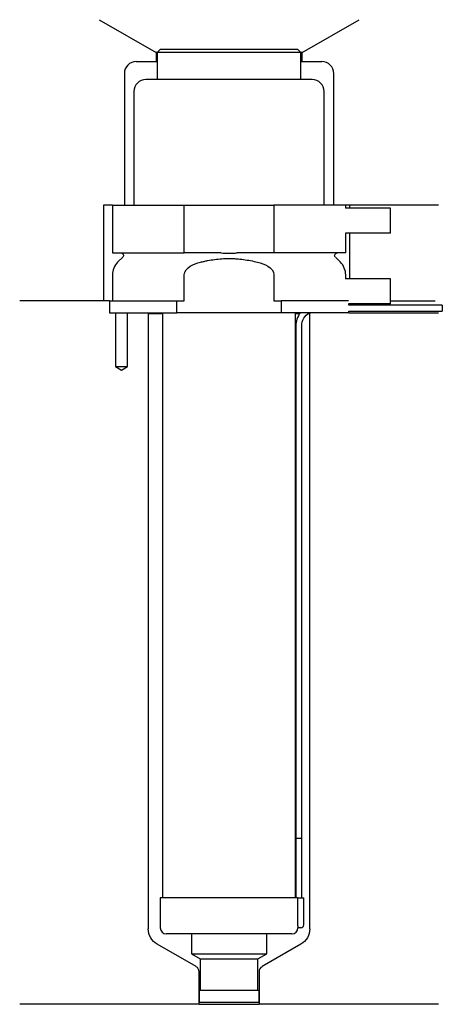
# Model space of a CAD drawing. Header units: inches. Extents: x 33 to 104, y 236 to 401.
import ezdxf

# ---------------------------------------------------------------- set-up
doc = ezdxf.new("R2010")
doc.units = ezdxf.units.IN
for name, color, linetype in [('201', 7, 'Continuous'), ('30', 7, 'Continuous'), ('32', 7, 'Continuous')]:
    doc.layers.add(name, color=color, linetype=linetype)

msp = doc.modelspace()

# ---------------------------------------------------------------- linework, layer by layer
at = {"layer": '201', "color": 113}
for p, q in [((46.4, 401.03), (55.92, 395.53)), ((80.32, 395.53), (89.85, 401.03)), ((56.12, 395.53), (55.92, 395.53)), ((55.92, 395.53), (55.92, 394.03)), ((80.32, 395.53), (80.12, 395.53)), ((80.32, 394.03), (80.32, 395.53)), ((52.62, 394.03), (55.92, 394.03)), ((55.92, 394.03), (56.12, 394.03)), ((80.12, 394.03), (80.32, 394.03)), ((80.32, 394.03), (83.62, 394.03)), ((50.62, 392.03), (50.62, 370.03)), ((85.62, 370.03), (85.62, 392.03)), ((48.62, 370.03), (47.12, 370.03)), ((47.12, 370.03), (47.12, 354.03)), ((103.12, 370.03), (87.62, 370.03)), ((88.25, 370.03), (88.25, 369.53)), ((88.25, 365.33), (88.25, 357.73)), ((47.12, 354.03), (33.12, 354.03)), ((48.12, 354.03), (33.12, 354.03)), ((48.12, 354.03), (48.12, 352.03)), ((95.12, 354.03), (102.6, 354.03)), ((95.12, 354.03), (102.6, 354.03)), ((49.12, 352.03), (49.12, 343.03)), ((51.12, 343.03), (51.12, 352.03)), ((54.52, 352.03), (54.62, 351.93)), ((54.62, 351.93), (57.02, 351.93)), ((54.62, 351.93), (54.62, 249.08)), ((79.22, 351.93), (79.97, 351.93)), ((81.42, 351.93), (81.62, 351.93)), ((81.62, 351.93), (81.72, 352.03)), ((81.62, 249.08), (81.62, 351.93)), ((88.12, 352.03), (103.12, 352.03)), ((49.12, 343.03), (50.12, 342.45)), ((50.12, 342.45), (51.12, 343.03)), ((62.62, 242.74), (56.12, 246.49)), ((80.12, 246.49), (73.63, 242.74)), ((63.12, 236.45), (63.12, 241.87)), ((73.13, 241.87), (73.13, 236.45)), ((63.12, 236.45), (33.12, 236.45)), ((63.12, 236.45), (73.13, 236.45)), ((103.12, 236.45), (73.13, 236.45))]:
    msp.add_line(p, q, dxfattribs=at)
for centre, radius, start, end in [((52.62, 392.03), 2, 90, 180), ((83.62, 392.03), 2, 0, 90), ((62.12, 241.87), 1, 0, 60), ((74.13, 241.87), 1, 120, 180)]:
    msp.add_arc(centre, radius, start, end, dxfattribs=at)
at = {"layer": '201', "color": 113, "extrusion": (0, 0, -1)}
for centre, start, end in [((-57.62, 249.08), 300, 360), ((-78.62, 249.08), 180, 240)]:
    msp.add_arc(centre, 3, start, end, dxfattribs=at)
at = {"layer": '30', "color": 113}
for p, q in [((56.62, 396.03), (56.12, 395.53)), ((80.12, 395.53), (56.12, 395.53)), ((56.12, 395.53), (56.12, 391.03)), ((79.62, 396.03), (56.62, 396.03)), ((80.12, 395.53), (79.62, 396.03)), ((80.12, 391.03), (80.12, 395.53)), ((82.02, 391.03), (54.22, 391.03)), ((52.22, 389.03), (52.22, 370.03)), ((84.02, 370.03), (84.02, 389.03)), ((48.62, 370.03), (60.62, 370.03)), ((48.62, 370.03), (48.62, 362.03)), ((60.62, 370.03), (75.62, 370.03)), ((60.62, 362.03), (60.62, 370.03)), ((87.62, 370.03), (75.62, 370.03)), ((75.62, 370.03), (75.62, 362.03)), ((87.62, 369.53), (87.62, 370.03)), ((87.62, 362.03), (87.62, 365.33)), ((48.62, 362.03), (60.62, 362.03)), ((50.36, 361.34), (49.5, 360.49)), ((66.78, 362.03), (60.62, 362.03)), ((75.62, 362.03), (69.46, 362.03)), ((87.62, 362.03), (75.62, 362.03)), ((86.74, 360.49), (85.89, 361.34)), ((48.62, 358.37), (48.62, 354.03)), ((60.62, 354.03), (60.62, 358.37)), ((75.62, 358.37), (75.62, 354.03)), ((87.62, 357.73), (87.62, 358.37)), ((48.12, 354.03), (59.4, 354.03)), ((48.12, 354.03), (48.12, 352.03)), ((59.4, 352.03), (59.4, 354.03)), ((59.4, 354.03), (60.62, 354.03)), ((75.62, 354.03), (76.84, 354.03)), ((76.84, 354.03), (76.84, 352.03)), ((88.08, 354.03), (76.84, 354.03)), ((88.12, 353.33), (88.12, 353.53)), ((103.77, 353.33), (88.12, 353.33)), ((88.12, 352.03), (88.12, 352.33)), ((88.12, 352.33), (103.77, 352.33)), ((103.77, 353.33), (103.77, 352.33)), ((48.12, 352.03), (59.4, 352.03)), ((49.12, 352.03), (49.12, 343.03)), ((51.12, 343.03), (51.12, 352.03)), ((57.02, 352.03), (57.02, 254.23)), ((76.84, 352.03), (59.4, 352.03)), ((88.12, 352.03), (76.84, 352.03)), ((79.22, 254.23), (79.22, 352.03)), ((79.27, 349.83), (79.27, 264.23)), ((80.27, 264.23), (80.27, 349.83)), ((49.12, 343.03), (51.12, 343.03)), ((79.27, 264.23), (80.27, 264.23)), ((79.27, 264.23), (79.27, 254.23)), ((79.27, 264.23), (80.27, 264.23)), ((80.27, 254.23), (80.27, 264.23)), ((79.59, 254.23), (56.62, 254.23)), ((56.62, 254.23), (56.62, 249.23)), ((79.59, 254.23), (79.59, 249.73)), ((79.59, 254.23), (80.62, 254.23)), ((80.62, 249.73), (80.62, 254.23)), ((80.12, 249.23), (79.62, 249.23)), ((78.62, 248.23), (57.62, 248.23)), ((61.82, 248.23), (61.82, 244.89)), ((74.42, 244.89), (74.42, 248.23)), ((61.82, 244.89), (63.32, 244.03)), ((61.82, 244.89), (74.42, 244.89)), ((63.32, 244.03), (63.32, 238.83)), ((63.32, 244.03), (72.93, 244.03)), ((72.93, 244.03), (74.42, 244.89)), ((72.93, 238.83), (72.93, 244.03)), ((63.12, 238.83), (73.13, 238.83)), ((63.12, 238.83), (63.12, 236.83)), ((73.13, 236.83), (73.13, 238.83)), ((63.12, 236.83), (73.13, 236.83))]:
    msp.add_line(p, q, dxfattribs=at)
for centre, radius, start, end in [((54.22, 389.03), 2, 90, 180), ((82.02, 389.03), 2, 0, 90), ((51.62, 358.37), 3, 135, 180), ((84.62, 358.37), 3, 0, 45), ((82.77, 349.83), 3.5, 141.0539, 180), ((57.62, 249.23), 1, 180, 270), ((78.62, 249.23), 1, -90, 0), ((80.12, 249.73), 0.5, -90, 0)]:
    msp.add_arc(centre, radius, start, end, dxfattribs=at)
at = {"layer": '30', "color": 113, "extrusion": (0, 0, -1)}
for centre, radius, start, end in [((-50.07, 361.63), 0.4, 90, 225), ((-86.17, 361.63), 0.4, -45, 90), ((-82.77, 349.83), 2.5, 0, 61.6416)]:
    msp.add_arc(centre, radius, start, end, dxfattribs=at)
at = {"layer": '30', "color": 113}
for points, knots in [([(60.62, 358.37), (60.62, 358.99), (61.12, 359.49), (62.17, 360.14), (62.76, 360.34), (63.35, 360.49)], [0, 0, 0, 0, 0.5, 0.5, 1, 1, 1, 1]), ([(63.35, 360.49), (63.55, 360.54), (63.74, 360.59), (64.14, 360.68), (64.34, 360.72), (64.93, 360.83), (65.32, 360.9), (66.52, 361.06), (67.32, 361.11), (68.32, 361.11), (68.53, 361.11), (68.93, 361.09), (69.13, 361.08), (69.74, 361.04), (70.14, 361), (71.33, 360.84), (72.12, 360.69), (72.89, 360.49)], [0, 0, 0, 0, 0.0625, 0.0625, 0.125, 0.125, 0.25, 0.25, 0.5, 0.5, 0.5625, 0.5625, 0.625, 0.625, 0.75, 0.75, 1, 1, 1, 1]), ([(66.78, 362.03), (67.23, 362.03), (67.67, 362.02), (68.23, 362.02), (68.34, 362.02), (68.57, 362.02), (68.68, 362.02), (69.02, 362.03), (69.24, 362.03), (69.46, 362.03)], [0, 0, 0, 0, 0.5, 0.5, 0.625, 0.625, 0.75, 0.75, 1, 1, 1, 1]), ([(72.89, 360.49), (73.49, 360.34), (74.07, 360.14), (75.12, 359.49), (75.62, 358.98), (75.62, 358.37)], [0, 0, 0, 0, 0.5, 0.5, 1, 1, 1, 1]), ([(79.59, 249.73), (79.59, 249.67), (79.59, 249.62), (79.6, 249.51), (79.6, 249.46), (79.6, 249.37), (79.6, 249.34), (79.61, 249.28), (79.61, 249.26), (79.61, 249.24), (79.62, 249.23), (79.62, 249.23)], [0, 0, 0, 0, 0.208381, 0.208381, 0.416996, 0.416996, 0.625825, 0.625825, 0.83609, 0.83609, 1, 1, 1, 1])]:
    msp.add_open_spline(points, degree=3, knots=knots, dxfattribs=at)
at = {"layer": '32', "color": 113}
for p, q in [((95.12, 369.53), (87.58, 369.53)), ((95.12, 365.33), (95.12, 369.53)), ((95.12, 365.33), (87.58, 365.33)), ((95.12, 357.73), (87.58, 357.73)), ((95.12, 353.53), (95.12, 357.73)), ((95.12, 353.53), (88.08, 353.53))]:
    msp.add_line(p, q, dxfattribs=at)

doc.saveas('drawing.dxf')
